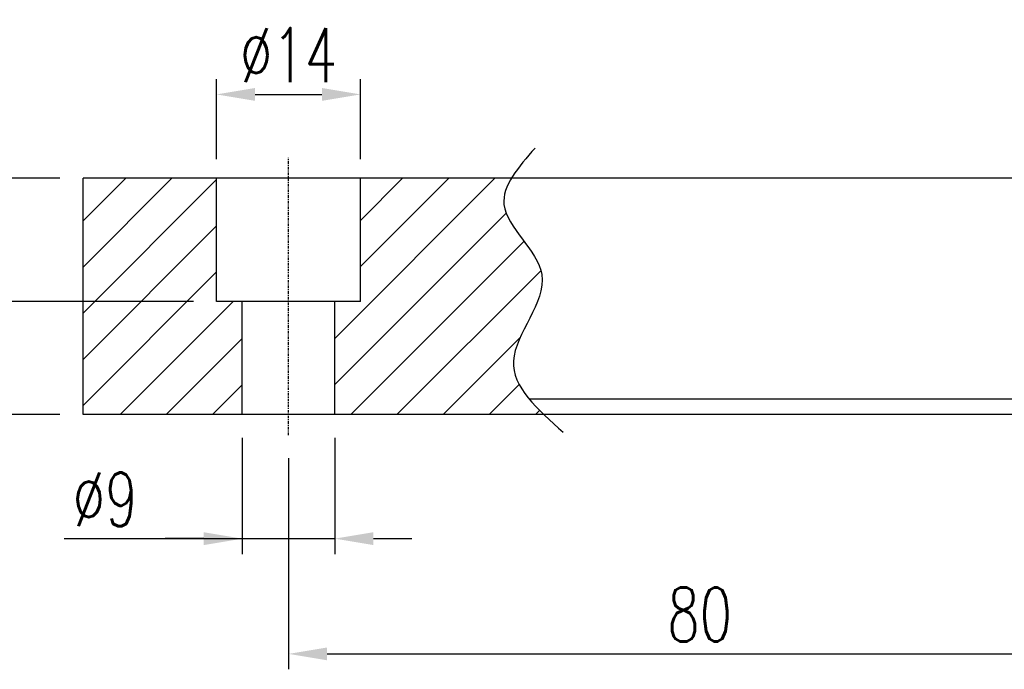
# Model space of a CAD drawing. Extents: x 123 to 490, y 236 to 967.
# Tile 2 of 48: x 260 to 355, y 828 to 891. Entities that reach past the tile are written whole.
import ezdxf

# ---------------------------------------------------------------- set-up
doc = ezdxf.new("R2010")
doc.units = 0
doc.header["$MEASUREMENT"] = 0
doc.header["$PDMODE"] = 1
doc.linetypes.add('CENTER', pattern=[2, 1.25, -0.25, 0.25, -0.25])
doc.layers.get('DEFPOINTS').update_dxf_attribs({"linetype": 'CONTINUOUS'})
for name, color, linetype in [('2', 7, 'CONTINUOUS'), ('CL', 1, 'CENTER'), ('DIM', 4, 'CONTINUOUS')]:
    doc.layers.add(name, color=color, linetype=linetype)
doc.styles.add('DIM-7', font='SIMPLEX.shx', dxfattribs={"width": 0.7, "bigfont": 'chineset.shx'})
doc.dimstyles.new('CNS', dxfattribs={"dimtxt": 3.5, "dimasz": 2.5, "dimexe": 1, "dimexo": 1.5, "dimgap": 0.09, "dimtad": 0, "dimdsep": 46, "dimtxsty": 'DIM-7', "dimcen": 0.09, "dimclrd": 1, "dimclre": 1, "dimclrt": 4, "dimadec": 0, "dimazin": 0, "dimtfac": 1, "dimtix": 1, "dimtmove": 2, "dimatfit": 3, "dimfxl": 1, "dimtvp": 0.971429, "dimtolj": 1, "dimarcsym": 0})
pattern_1 = [(45, (-89.8, 596.3573), (-2.245064, 2.245064), [])]

# ---------------------------------------------------------------- blocks, each defined once
blk = doc.blocks.new('*D56')
at = {"layer": 'DEFPOINTS', "color": 0, "transparency": 16777216}
for p in [(285.817, 850.307), (365.817, 850.307), (365.817, 829.031)]:
    blk.add_point(p, dxfattribs=at)
at = {"layer": 'DIM', "color": 7, "lineweight": -2, "transparency": 16777216}
for p, q in [((285.817, 848.057), (285.817, 827.531)), ((365.817, 848.057), (365.817, 827.531)), ((289.567, 829.031), (362.067, 829.031))]:
    blk.add_line(p, q, dxfattribs=at)
at = {"layer": 'DIM', "color": 7, "transparency": 16777216}
for points in [[(289.567, 829.656), (289.567, 828.406), (285.817, 829.031)], [(362.067, 829.656), (362.067, 828.406), (365.817, 829.031)]]:
    blk.add_solid(points, dxfattribs=at)
at = {"layer": 'DIM', "color": 7, "transparency": 16777216, "insert": (325.817, 832.856), "char_height": 5.25, "attachment_point": 5, "style": 'DIM-7'}
blk.add_mtext('\\A1;80', dxfattribs=at)
blk = doc.blocks.new('*D57')
at = {"layer": 'DEFPOINTS', "color": 0, "transparency": 16777216}
for p in [(281.317, 852.307), (290.317, 852.307), (290.317, 840.243)]:
    blk.add_point(p, dxfattribs=at)
at = {"layer": 'DIM', "color": 7, "lineweight": -2, "transparency": 16777216}
for p, q in [((281.317, 850.057), (281.317, 838.743)), ((290.317, 850.057), (290.317, 838.743)), ((263.972, 840.243), (281.317, 840.243)), ((277.567, 840.243), (273.817, 840.243)), ((281.317, 840.243), (290.317, 840.243)), ((281.317, 840.243), (290.317, 840.243)), ((294.067, 840.243), (297.817, 840.243))]:
    blk.add_line(p, q, dxfattribs=at)
at = {"layer": 'DIM', "color": 7, "transparency": 16777216}
for points in [[(277.567, 840.868), (277.567, 839.618), (281.317, 840.243)], [(294.067, 840.868), (294.067, 839.618), (290.317, 840.243)]]:
    blk.add_solid(points, dxfattribs=at)
at = {"layer": 'DIM', "color": 7, "transparency": 16777216, "insert": (267.972, 844.068), "char_height": 5.25, "attachment_point": 5, "style": 'DIM-7'}
blk.add_mtext('\\A1;%%c9', dxfattribs=at)
blk = doc.blocks.new('*D58')
at = {"layer": 'DEFPOINTS', "color": 0, "transparency": 16777216}
for p in [(292.817, 883.463), (278.817, 874.901), (292.817, 874.901)]:
    blk.add_point(p, dxfattribs=at)
at = {"layer": 'DIM', "color": 7, "lineweight": -2, "transparency": 16777216}
for p, q in [((278.817, 877.151), (278.817, 884.963)), ((292.817, 877.151), (292.817, 884.963)), ((282.567, 883.463), (289.067, 883.463))]:
    blk.add_line(p, q, dxfattribs=at)
at = {"layer": 'DIM', "color": 7, "transparency": 16777216}
for points in [[(282.567, 884.088), (282.567, 882.838), (278.817, 883.463)], [(289.067, 884.088), (289.067, 882.838), (292.817, 883.463)]]:
    blk.add_solid(points, dxfattribs=at)
at = {"layer": 'DIM', "color": 7, "transparency": 16777216, "insert": (285.817, 887.288), "char_height": 5.25, "attachment_point": 5, "style": 'DIM-7'}
blk.add_mtext('\\A1;%%c14', dxfattribs=at)
blk = doc.blocks.new('*D59')
at = {"layer": 'DEFPOINTS', "color": 0, "transparency": 16777216}
for p in [(265.817, 875.307), (255.597, 863.307), (278.817, 863.307)]:
    blk.add_point(p, dxfattribs=at)
at = {"layer": 'DIM', "color": 7, "lineweight": -2, "transparency": 16777216}
for p, q in [((263.567, 875.307), (254.097, 875.307)), ((255.597, 871.557), (255.597, 867.057)), ((276.567, 863.307), (254.097, 863.307))]:
    blk.add_line(p, q, dxfattribs=at)
at = {"layer": 'DIM', "color": 7, "transparency": 16777216}
for points in [[(254.972, 871.557), (256.222, 871.557), (255.597, 875.307)], [(254.972, 867.057), (256.222, 867.057), (255.597, 863.307)]]:
    blk.add_solid(points, dxfattribs=at)
at = {"layer": 'DIM', "color": 7, "transparency": 16777216, "insert": (251.772, 869.307), "char_height": 5.25, "attachment_point": 5, "rotation": 90, "style": 'DIM-7'}
blk.add_mtext('\\A1;12', dxfattribs=at)
blk = doc.blocks.new('*D60')
at = {"layer": 'DEFPOINTS', "color": 0, "transparency": 16777216}
for p in [(265.817, 875.307), (246.133, 852.307), (265.817, 852.307)]:
    blk.add_point(p, dxfattribs=at)
at = {"layer": 'DIM', "color": 7, "lineweight": -2, "transparency": 16777216}
for p, q in [((263.567, 875.307), (244.633, 875.307)), ((246.133, 871.557), (246.133, 856.057)), ((263.567, 852.307), (244.633, 852.307))]:
    blk.add_line(p, q, dxfattribs=at)
at = {"layer": 'DIM', "color": 7, "transparency": 16777216}
for points in [[(245.508, 871.557), (246.758, 871.557), (246.133, 875.307)], [(245.508, 856.057), (246.758, 856.057), (246.133, 852.307)]]:
    blk.add_solid(points, dxfattribs=at)
at = {"layer": 'DIM', "color": 7, "transparency": 16777216, "insert": (242.308, 863.807), "char_height": 5.25, "attachment_point": 5, "rotation": 90, "style": 'DIM-7'}
blk.add_mtext('\\A1;23', dxfattribs=at)

msp = doc.modelspace()

# ---------------------------------------------------------------- hatches: boundary and pattern name
at = {"layer": 'DIM'}
h = msp.add_hatch(dxfattribs=at)
h.set_pattern_fill('ANSI31', color=0, style=0)
h.set_pattern_definition(pattern_1)
edge = h.paths.add_edge_path()
edge.add_line((278.817, 875.307), (265.817, 875.307))
edge.add_line((265.817, 875.307), (265.817, 874.901))
edge.add_line((265.817, 874.901), (265.817, 872.947))
edge.add_line((265.817, 872.947), (265.817, 872.456))
edge.add_line((265.817, 872.456), (265.817, 870.659))
edge.add_line((265.817, 870.659), (265.817, 870.168))
edge.add_line((265.817, 870.168), (265.817, 867.976))
edge.add_line((265.817, 867.976), (265.817, 867.668))
edge.add_line((265.817, 867.668), (265.817, 867.214))
edge.add_line((265.817, 867.214), (265.817, 866.719))
edge.add_line((265.817, 866.719), (265.817, 862.797))
edge.add_line((265.817, 862.797), (265.817, 862.302))
edge.add_line((265.817, 862.302), (265.817, 859.512))
edge.add_line((265.817, 859.512), (265.817, 859.017))
edge.add_line((265.817, 859.017), (265.817, 853.807))
edge.add_line((265.817, 853.807), (265.817, 852.307))
edge.add_spline(control_points=[(265.817, 852.307), (281.317, 852.307)], knot_values=[0.929545, 0.929545, 1, 1], degree=1, periodic=0)
edge.add_line((281.317, 852.307), (281.317, 863.307))
edge.add_line((281.317, 863.307), (278.817, 863.307))
edge.add_line((278.817, 863.307), (278.817, 875.307))
h = msp.add_hatch(dxfattribs=at)
h.set_pattern_fill('ANSI31', color=0, style=0)
h.set_pattern_definition(pattern_1)
edge = h.paths.add_edge_path()
edge.add_line((292.817, 863.307), (290.317, 863.307))
edge.add_line((290.317, 863.307), (290.317, 852.307))
edge.add_spline(control_points=[(290.317, 852.307), (310.659, 852.307)], knot_values=[0.796175, 0.796175, 0.888636, 0.888636], degree=1, periodic=0)
edge.add_spline(control_points=[(310.659, 852.307), (308.935, 853.958), (305.696, 858.042), (313.54, 865.833), (305.887, 871.336), (306.983, 874.447), (307.497, 875.307)], knot_values=[3.337474, 3.337474, 3.337474, 3.337474, 9.62101, 18.450033, 26.192443, 29.132555, 29.132555, 29.132555, 29.132555], degree=3, periodic=0)
edge.add_line((307.497, 875.307), (292.817, 875.307))
edge.add_line((292.817, 875.307), (292.817, 863.307))

# ---------------------------------------------------------------- linework, layer by layer
at = {"layer": '2', "color": 0, "linetype": 'Continuous'}
for p, q in [((265.817, 874.901), (265.817, 875.307)), ((357.768, 875.307), (265.817, 875.307)), ((265.817, 872.947), (265.817, 874.901)), ((278.817, 863.307), (278.817, 875.307)), ((292.817, 863.307), (292.817, 875.307)), ((265.817, 872.456), (265.817, 872.947)), ((265.817, 870.659), (265.817, 872.456)), ((265.817, 870.168), (265.817, 870.659)), ((265.817, 867.976), (265.817, 870.168)), ((265.817, 867.668), (265.817, 867.976)), ((265.817, 867.214), (265.817, 867.668)), ((265.817, 866.719), (265.817, 867.214)), ((265.817, 862.797), (265.817, 866.719)), ((292.817, 863.307), (278.817, 863.307)), ((281.317, 852.307), (281.317, 863.307)), ((290.317, 852.307), (290.317, 863.307)), ((265.817, 862.302), (265.817, 862.797)), ((265.817, 859.512), (265.817, 862.302)), ((265.817, 859.017), (265.817, 859.512)), ((265.817, 853.807), (265.817, 859.017)), ((265.817, 852.307), (265.817, 853.807))]:
    msp.add_line(p, q, dxfattribs=at)
for points in [[(489.717, 853.807), (309.24, 853.807)], [(489.717, 852.307), (265.817, 852.307)]]:
    msp.add_open_spline(points, degree=1, dxfattribs=at)
at = {"layer": 'CL', "color": 0, "ltscale": 0.2}
msp.add_line((285.817, 850.307), (285.817, 877.307), dxfattribs=at)
at = {"layer": 'DIM', "color": 0}
msp.add_open_spline([(309.798, 878.247), (308.183, 876.401), (304.578, 872.278), (313.54, 865.833), (304.944, 857.295), (310.052, 852.796), (312.553, 850.592)], degree=3, knots=[0, 0, 0, 0, 6.277587, 14.019996, 22.849019, 31.323637, 31.323637, 31.323637, 31.323637], dxfattribs=at)

# ---------------------------------------------------------------- dimensions: what is measured, and where the dimension line sits
dim = msp.add_linear_dim(base=(292.817, 883.463), p1=(278.817, 874.901), p2=(292.817, 874.901), text='%%c<>', dimstyle='CNS', override={"dimscale": 1.5, "dimgap": 0.8, "dimtad": 1, "dimclrd": 7, "dimclre": 7, "dimclrt": 7, "dimadec": 2, "dimazin": 2, "dimtm": 1e-09, "dimtfac": 0.6, "dimtmove": 1}, dxfattribs=at)
dim.commit()
dim.dimension.update_dxf_attribs({"geometry": '*D58', "text_midpoint": (285.817, 887.288)})
for base, p2, picture, middle in [((246.133, 852.307), (265.817, 852.307), '*D60', (242.308, 863.807)), ((255.597, 863.307), (278.817, 863.307), '*D59', (251.772, 869.307))]:
    dim = msp.add_linear_dim(base=base, p1=(265.817, 875.307), p2=p2, angle=90, dimstyle='CNS', override={"dimscale": 1.5, "dimgap": 0.8, "dimtad": 1, "dimclrd": 7, "dimclre": 7, "dimclrt": 7, "dimadec": 2, "dimazin": 2, "dimtm": 1e-09, "dimtfac": 0.6, "dimtmove": 1}, dxfattribs=at)
    dim.commit()
    dim.dimension.update_dxf_attribs({"geometry": picture, "text_midpoint": middle})
dim = msp.add_linear_dim(base=(290.317, 840.243), p1=(281.317, 852.307), p2=(290.317, 852.307), text='%%c<>', dimstyle='CNS', override={"dimscale": 1.5, "dimgap": 0.8, "dimtad": 1, "dimclrd": 7, "dimclre": 7, "dimclrt": 7, "dimadec": 2, "dimazin": 2, "dimtm": 1e-09, "dimtfac": 0.6, "dimtmove": 1}, dxfattribs=at)
dim.commit()
dim.dimension.update_dxf_attribs({"geometry": '*D57', "text_midpoint": (267.972, 844.068), "dimtype": 160})
dim = msp.add_linear_dim(base=(365.817, 829.031), p1=(285.817, 850.307), p2=(365.817, 850.307), dimstyle='CNS', override={"dimscale": 1.5, "dimgap": 0.8, "dimtad": 1, "dimclrd": 7, "dimclre": 7, "dimclrt": 7, "dimadec": 2, "dimazin": 2, "dimtm": 1e-09, "dimtfac": 0.6, "dimtmove": 1}, dxfattribs=at)
dim.commit()
dim.dimension.update_dxf_attribs({"geometry": '*D56', "text_midpoint": (325.817, 832.856)})

doc.saveas('drawing.dxf')
